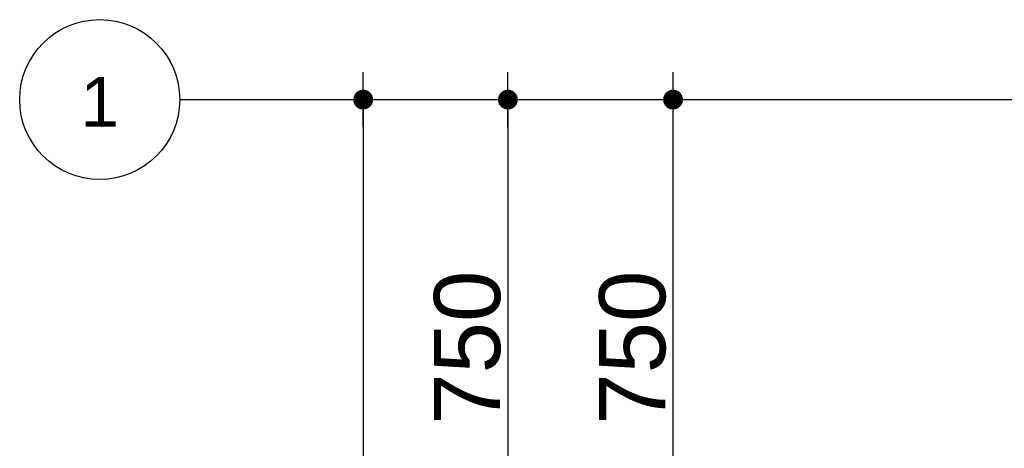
# Model space of a CAD drawing. Header units: metres. Extents: x 63115 to 703450, y -261936 to -53969.
# Tile 49 of 174: x 152790 to 154278, y -126788 to -126140. Entities that reach past the tile are written whole.
import ezdxf
from ezdxf.enums import TextEntityAlignment as Align

# ---------------------------------------------------------------- set-up
doc = ezdxf.new("R2010")
doc.units = ezdxf.units.M
doc.header["$PDMODE"] = 35
doc.header["$PDSIZE"] = 50
doc.linetypes.add('DASHDOT2', pattern=[12.7, 6.35, -3.175, 0, -3.175])
doc.layers.get('0').update_dxf_attribs({"true_color": 0x83b7c5})
doc.layers.get('DEFPOINTS').update_dxf_attribs({"color": 6})
for name, color, linetype in [('_01-STRAMIENEN', 253, 'DASHDOT2'), ('_03-PROJECTION', 1, 'Continuous'), ('_05-TEXT', 8, 'Continuous'), ('_06-DIMENSIONS', 7, 'Continuous'), ('_11-BLOCKS', 7, 'Continuous')]:
    doc.layers.add(name, color=color, linetype=linetype)
doc.layers.add('_01Hulplijnen', color=6, linetype='Continuous', plot=False)
doc.styles.add('NIOstandard', font='arial.ttf')
doc.dimstyles.new('NIO-50-KLEIN', dxfattribs={"dimtxt": 100, "dimasz": 10, "dimexe": 2, "dimexo": 5, "dimgap": 10, "dimtad": 1, "dimdec": 0, "dimzin": 0, "dimdsep": 46, "dimtxsty": 'NIOstandard', "dimblk1": 'MAATSTR', "dimblk2": 'MAATSTR', "dimsah": 1, "dimcen": 0, "dimdle": 1.5, "dimse1": 1, "dimse2": 1, "dimclrd": 7, "dimclre": 256, "dimclrt": 256, "dimazin": 0, "dimtfac": 1, "dimtdec": 0, "dimtofl": 0, "dimtmove": 1, "dimatfit": 2, "dimldrblk": 'MAATSTR', "dimfxl": 1, "dimtvp": 1, "dimtolj": 1, "dimtzin": 0, "dimarcsym": 0})

# ---------------------------------------------------------------- blocks, each defined once
blk = doc.blocks.new('as')
at = {"layer": '_05-TEXT', "ltscale": 0.4}
blk.add_circle((0, 1209), 1209, dxfattribs=at)
at = {"layer": '_01-STRAMIENEN', "ltscale": 0.4, "style": 'NIOstandard'}
blk.add_attdef('R01', text='', height=750, dxfattribs=at).set_placement((0, 801), align=Align.CENTER)
blk = doc.blocks.new('MAATSTR')
at = {"linetype": 'Continuous'}
for p, q in [((0, 5), (0, -5)), ((-4.17, 0), (4.17, 0))]:
    blk.add_line(p, q, dxfattribs=at)
at = {"linetype": 'Continuous', "const_width": 1.5}
blk.add_lwpolyline([(-0.75, 0, 1), (0.75, 0, 1)], format="xyb", close=True, dxfattribs=at)
blk = doc.blocks.new('*D254')
at = {"layer": '_06-DIMENSIONS', "color": 7, "lineweight": -2, "transparency": 16777216}
blk.add_line((-7622.6, 4140), (-7622.6, -4140), dxfattribs=at)
at = {"layer": 'DEFPOINTS', "color": 0, "transparency": 16777216}
for p in [(-6710, 4150), (-7622.6, -4150), (-6392.6, -4150)]:
    blk.add_point(p, dxfattribs=at)
at = {"layer": '_06-DIMENSIONS', "color": 7, "lineweight": -2, "transparency": 16777216, "xscale": 10, "yscale": 10, "zscale": 10}
for p, rotation in [((-7622.6, 4150), 90), ((-7622.6, -4150), 270)]:
    blk.add_blockref('MAATSTR', p, dxfattribs=dict(at, rotation=rotation))
at = {"layer": '_06-DIMENSIONS', "transparency": 16777216, "insert": (-7683.7, 0), "char_height": 100, "attachment_point": 5, "rotation": 90, "style": 'NIOstandard'}
blk.add_mtext('\\A1;8300', dxfattribs=at)
blk = doc.blocks.new('*D255')
at = {"layer": '_06-DIMENSIONS', "color": 7, "lineweight": -2, "transparency": 16777216}
blk.add_line((-7154.4, 3410), (-7154.4, 4140), dxfattribs=at)
at = {"layer": 'DEFPOINTS', "color": 0, "transparency": 16777216}
for p in [(-7154.4, 4150), (-6623.6, 4150), (-6413.6, 3400)]:
    blk.add_point(p, dxfattribs=at)
at = {"layer": '_06-DIMENSIONS', "color": 7, "lineweight": -2, "transparency": 16777216, "xscale": 10, "yscale": 10, "zscale": 10}
for p, rotation in [((-7154.4, 4150), 90), ((-7154.4, 3400), 270)]:
    blk.add_blockref('MAATSTR', p, dxfattribs=dict(at, rotation=rotation))
at = {"layer": '_06-DIMENSIONS', "transparency": 16777216, "insert": (-7215.4, 3775), "char_height": 100, "attachment_point": 5, "rotation": 90, "style": 'NIOstandard'}
blk.add_mtext('\\A1;750', dxfattribs=at)
blk = doc.blocks.new('*D270')
at = {"layer": '_06-DIMENSIONS', "color": 7, "lineweight": -2, "transparency": 16777216}
blk.add_line((-7403.9, 4140), (-7403.9, 3410), dxfattribs=at)
at = {"layer": 'DEFPOINTS', "color": 0, "transparency": 16777216}
for p in [(-6500, 4150), (-7403.9, 3400), (-6500, 3400)]:
    blk.add_point(p, dxfattribs=at)
at = {"layer": '_06-DIMENSIONS', "color": 7, "lineweight": -2, "transparency": 16777216, "xscale": 10, "yscale": 10, "zscale": 10}
for p, rotation in [((-7403.9, 4150), 90), ((-7403.9, 3400), 270)]:
    blk.add_blockref('MAATSTR', p, dxfattribs=dict(at, rotation=rotation))
at = {"layer": '_06-DIMENSIONS', "transparency": 16777216, "insert": (-7464.9, 3775), "char_height": 100, "attachment_point": 5, "rotation": 90, "style": 'NIOstandard'}
blk.add_mtext('\\A1;750', dxfattribs=at)
blk = doc.blocks.new('*U244')
at = {"layer": '_01-STRAMIENEN'}
blk.add_lwpolyline([(-7899.8, 4150), (6883.2, 4150)], dxfattribs=at)
at = {"layer": '_01Hulplijnen'}
blk.add_lwpolyline([(-7899.8, 4150), (6883.2, 4150)], dxfattribs=at)
at = {"layer": '_11-BLOCKS'}
ref = blk.add_blockref('as', (-8020.6, 4029.1), dxfattribs=dict(at, xscale=0.1, yscale=0.1, zscale=0.1, rotation=5.805694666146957e-05))
ref.add_attrib('R01', '1', dxfattribs={"ltscale": 0.4, "height": 75, "rotation": 0.0001, "style": 'NIOstandard'}).set_placement((-8020.6, 4109.2), align=Align.CENTER)
at = {"layer": '_06-DIMENSIONS'}
for base, p1, p2, picture, middle in [((-7622.6, -4150), (-6710, 4150), (-6392.6, -4150), '*D254', (-7683.7, 0)), ((-7403.9, 3400), (-6500, 4150), (-6500, 3400), '*D270', (-7464.9, 3775)), ((-7154.4, 4150), (-6413.6, 3400), (-6623.6, 4150), '*D255', (-7215.4, 3775))]:
    dim = blk.add_linear_dim(base=base, p1=p1, p2=p2, angle=90, dimstyle='NIO-50-KLEIN', override={"dimfxlon": 1, "dimarcsym": 1}, dxfattribs=at)
    dim.commit()
    dim.dimension.update_dxf_attribs({"geometry": picture, "text_midpoint": middle})

msp = doc.modelspace()

# ---------------------------------------------------------------- block references
at = {"layer": '_03-PROJECTION'}
msp.add_blockref('*U244', (160931.8, -130410.6), dxfattribs=at)

doc.saveas('drawing.dxf')
